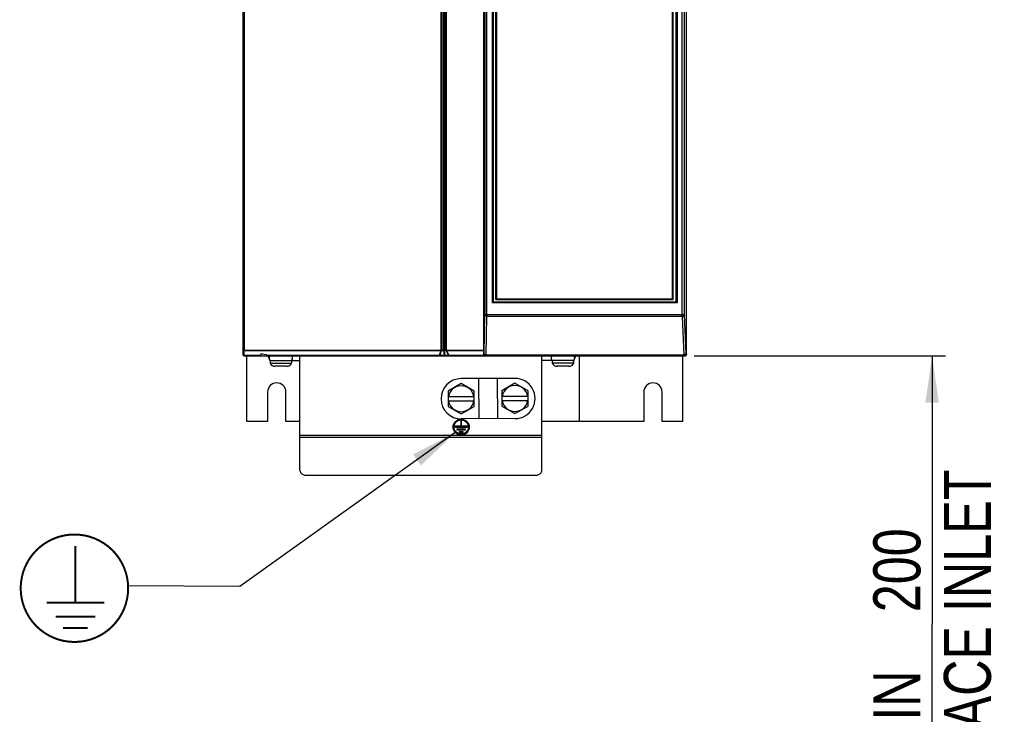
# Model space of a CAD drawing. Extents: x 0 to 420, y 0 to 297.
# Tile 4 of 37: x 44 to 117, y 114 to 166. Entities that reach past the tile are written whole.
import ezdxf

# ---------------------------------------------------------------- set-up
doc = ezdxf.new("R2010")
doc.units = 0
doc.header["$LTSCALE"] = 23.1
doc.layers.get('0').update_dxf_attribs({"linetype": 'CONTINUOUS'})
doc.styles.get("Standard").update_dxf_attribs({"font": 'txt', "width": 0.8})
doc.dimstyles.get("Standard").update_dxf_attribs({"dimtxt": 2.5, "dimasz": 2.5, "dimexe": 1.25, "dimexo": 0.625, "dimtad": 1, "dimcen": 2.5, "dimazin": 3, "dimtfac": 1, "dimtmove": 0, "dimatfit": 3})

# ---------------------------------------------------------------- blocks, each defined once
blk = doc.blocks.new('_FILLED')
at = {"color": 0, "linetype": 'BYBLOCK'}
blk.add_solid([(0, 0), (-1, 0.143), (-1, -0.143)], dxfattribs=at)
blk = doc.blocks.new('*D0')
at = {"color": 2, "linetype": 'CONTINUOUS'}
for p, q in [((94.352, 140.507), (113.077, 140.507)), ((112.077, 140.507), (112.077, 120.515)), ((112.077, 100.523), (112.077, 120.515)), ((105.368, 100.523), (113.077, 100.523))]:
    blk.add_line(p, q, dxfattribs=at)
at = {"color": 2, "linetype": 'CONTINUOUS', "xscale": 3.5, "yscale": 3.5, "zscale": 3.5}
for p, rotation in [((112.077, 140.507), 90), ((112.077, 100.523), 270)]:
    blk.add_blockref('_FILLED', p, dxfattribs=dict(at, rotation=rotation))
at = {"color": 5, "linetype": 'CONTINUOUS', "width": 0.8}
for s, p in [('AIR SPACE INLET', (116.452, 100.414)), ('200', (111.202, 121.414)), ('MIN ', (111.202, 110.214))]:
    blk.add_text(s, height=3.5, rotation=90, dxfattribs=at).set_placement(p)
blk = doc.blocks.new('EARTH_BL1', base_point=(60.408, 126.994))
at = {"color": 2, "linetype": 'CONTINUOUS'}
for p, q in [((76.585, 134.786), (60.539, 123.343)), ((60.539, 123.343), (52.228, 123.381))]:
    blk.add_line(p, q, dxfattribs=at)
at = {"color": 7, "linetype": 'CONTINUOUS', "const_width": 0.148}
blk.add_lwpolyline([(44.232, 123.202, 1), (52.232, 123.202, 1)], format="xyb", close=True, dxfattribs=at)
for points in [[(48.311, 122.128), (48.311, 126.346)], [(46.16, 122.128), (50.462, 122.128)], [(46.832, 121.097), (49.789, 121.097)], [(47.393, 120.237), (49.229, 120.237)]]:
    blk.add_lwpolyline(points, dxfattribs=at)
at = {"color": 2, "linetype": 'CONTINUOUS'}
blk.add_solid([(74.026, 132.347), (76.585, 134.786), (73.445, 133.161)], dxfattribs=at)

msp = doc.modelspace()

# ---------------------------------------------------------------- linework, layer by layer
at = {"color": 7, "linetype": 'CONTINUOUS'}
for p, q in [((93.794, 140.607), (93.794, 215.407)), ((60.794, 140.567), (60.794, 210.457)), ((78.718, 140.507), (78.718, 210.507)), ((79.394, 210.467), (79.394, 144.507)), ((92.994, 210.467), (92.994, 144.507)), ((79.594, 144.707), (79.594, 184.207)), ((92.794, 144.707), (92.794, 184.207)), ((93.015, 144.507), (79.394, 144.507)), ((79.594, 144.707), (92.794, 144.707)), ((60.854, 140.507), (93.694, 140.507)), ((61.069, 135.607), (61.069, 140.507)), ((62.124, 140.507), (62.124, 140.676)), ((62.524, 140.507), (62.524, 140.592)), ((62.794, 140.147), (65.022, 140.147)), ((62.794, 140.147), (62.794, 139.947)), ((64.394, 140.147), (64.394, 139.947)), ((65.022, 131.961), (65.022, 140.507)), ((78.812, 140.557), (93.705, 140.557)), ((83.022, 131.961), (83.022, 140.507)), ((85.394, 140.147), (83.022, 140.147)), ((83.794, 140.147), (83.794, 139.947)), ((85.394, 140.147), (85.394, 139.947)), ((85.794, 140.507), (85.794, 135.607)), ((93.52, 135.607), (93.52, 140.507)), ((62.794, 139.947), (64.394, 139.947)), ((64.034, 139.727), (63.154, 139.727)), ((85.394, 139.947), (83.794, 139.947)), ((85.034, 139.727), (84.154, 139.727)), ((81.014, 138.828), (77.014, 138.807)), ((78.321, 138.814), (78.337, 135.814)), ((79.707, 138.821), (79.722, 135.821)), ((62.614, 137.807), (62.614, 135.607)), ((63.974, 135.607), (63.974, 137.807)), ((77.022, 138.437), (76.044, 137.872)), ((76.044, 137.872), (76.044, 136.743)), ((78, 137.872), (77.022, 138.437)), ((78, 136.743), (78, 137.872)), ((81.022, 138.457), (80.044, 137.893)), ((80.044, 137.893), (80.044, 136.763)), ((82, 137.893), (81.022, 138.457)), ((82, 136.763), (82, 137.893)), ((90.614, 137.807), (90.614, 135.607)), ((91.974, 135.607), (91.974, 137.807)), ((76.044, 137.487), (78, 137.487)), ((78, 137.127), (76.044, 137.127)), ((80.044, 137.508), (82, 137.508)), ((82, 137.148), (80.044, 137.148)), ((76.044, 136.743), (77.022, 136.178)), ((77.022, 136.178), (78, 136.743)), ((80.044, 136.763), (81.022, 136.199)), ((81.022, 136.199), (82, 136.763)), ((62.614, 135.607), (61.069, 135.607)), ((65.022, 135.607), (63.974, 135.607)), ((77.052, 135.677), (76.992, 135.677)), ((76.992, 135.677), (76.992, 135.257)), ((81.029, 135.828), (77.029, 135.807)), ((77.052, 135.257), (77.052, 135.677)), ((90.614, 135.607), (83.022, 135.607)), ((93.52, 135.607), (91.974, 135.607)), ((76.992, 135.257), (76.542, 135.257)), ((76.542, 135.257), (76.542, 135.197)), ((76.542, 135.197), (77.502, 135.197)), ((77.334, 135.047), (76.71, 135.047)), ((76.71, 135.047), (76.71, 134.987)), ((76.71, 134.987), (77.334, 134.987)), ((77.502, 135.257), (77.052, 135.257)), ((77.334, 134.987), (77.334, 135.047)), ((77.502, 135.197), (77.502, 135.257)), ((77.166, 134.837), (76.878, 134.837)), ((76.878, 134.837), (76.878, 134.777)), ((76.878, 134.777), (77.166, 134.777)), ((77.166, 134.777), (77.166, 134.837)), ((65.522, 131.607), (82.522, 131.607))]:
    msp.add_line(p, q, dxfattribs=at)
at = {"color": 9, "linetype": 'CONTINUOUS'}
for p, q in [((60.872, 210.407), (60.872, 140.932)), ((75.505, 210.407), (75.505, 140.932)), ((75.548, 210.407), (75.548, 140.932)), ((75.708, 140.932), (75.708, 210.447)), ((75.792, 140.932), (75.792, 210.447)), ((75.893, 140.932), (75.893, 210.407)), ((75.934, 140.932), (75.934, 210.407)), ((78.782, 210.467), (78.782, 143.575)), ((78.913, 210.467), (78.913, 143.575)), ((79.338, 210.467), (79.338, 144.457)), ((93.107, 210.467), (93.107, 144.457)), ((93.437, 210.467), (93.437, 143.575)), ((93.611, 210.467), (93.611, 143.539)), ((79.638, 184.157), (79.638, 144.757)), ((92.75, 144.757), (92.75, 184.157)), ((93.107, 144.457), (79.338, 144.457)), ((79.638, 144.757), (92.75, 144.757)), ((78.742, 140.657), (78.782, 143.575)), ((78.782, 143.575), (93.437, 143.575)), ((78.879, 140.582), (78.919, 143.462)), ((78.919, 143.462), (93.43, 143.462)), ((93.474, 143.426), (93.594, 140.582)), ((93.611, 143.539), (93.732, 140.657)), ((60.875, 140.932), (78.718, 140.932)), ((60.879, 140.89), (75.506, 140.89)), ((60.879, 140.525), (60.879, 140.89)), ((75.506, 140.89), (75.392, 140.525)), ((75.537, 140.89), (75.423, 140.525)), ((75.537, 140.89), (75.724, 140.89)), ((75.778, 140.525), (75.724, 140.89)), ((75.784, 140.89), (75.907, 140.89)), ((75.838, 140.525), (75.784, 140.89)), ((76.093, 140.525), (75.907, 140.89)), ((75.936, 140.89), (78.718, 140.89)), ((76.122, 140.525), (75.936, 140.89)), ((62.124, 140.525), (60.879, 140.525)), ((75.392, 140.525), (62.524, 140.525)), ((75.778, 140.525), (75.423, 140.525)), ((76.093, 140.525), (75.838, 140.525)), ((78.718, 140.525), (76.122, 140.525)), ((78.718, 140.657), (78.742, 140.657)), ((78.825, 140.559), (78.842, 140.557)), ((78.879, 140.582), (93.594, 140.582)), ((93.544, 140.507), (93.544, 140.557)), ((93.732, 140.657), (93.794, 140.657)), ((93.788, 140.607), (93.794, 140.607)), ((65.022, 134.59), (83.022, 134.59)), ((65.022, 134.449), (83.022, 134.449))]:
    msp.add_line(p, q, dxfattribs=at)
at = {"color": 7, "linetype": 'CONTINUOUS'}
for points in [[(79.394, 144.507), (79.392, 144.506), (79.389, 144.504), (79.385, 144.501), (79.38, 144.497), (79.374, 144.492), (79.368, 144.487), (79.362, 144.481), (79.356, 144.475), (79.35, 144.469), (79.344, 144.463), (79.338, 144.457)], [(79.594, 144.708), (79.595, 144.71), (79.597, 144.713), (79.601, 144.717), (79.605, 144.722), (79.61, 144.727), (79.615, 144.733), (79.62, 144.739), (79.626, 144.745), (79.632, 144.751), (79.638, 144.757)], [(92.794, 144.708), (92.794, 144.71), (92.791, 144.713), (92.788, 144.717), (92.784, 144.722), (92.779, 144.727), (92.774, 144.733), (92.768, 144.739), (92.762, 144.745), (92.756, 144.751), (92.75, 144.757)], [(93.107, 144.457), (93.088, 144.47), (93.071, 144.482), (93.056, 144.491), (93.042, 144.498), (93.031, 144.503), (93.022, 144.506), (93.015, 144.507)], [(62.124, 140.676), (62.324, 140.634), (62.524, 140.592)], [(78.812, 140.557), (78.796, 140.558), (78.781, 140.562), (78.767, 140.568), (78.753, 140.576), (78.741, 140.587), (78.731, 140.598), (78.723, 140.612), (78.718, 140.623)], [(93.784, 140.596), (93.774, 140.585), (93.762, 140.575), (93.749, 140.568), (93.735, 140.562), (93.72, 140.558), (93.705, 140.557)], [(93.794, 140.657), (93.794, 140.655), (93.794, 140.652), (93.794, 140.65), (93.794, 140.648), (93.794, 140.646), (93.794, 140.644), (93.794, 140.642), (93.794, 140.64), (93.793, 140.638), (93.793, 140.636), (93.793, 140.634), (93.793, 140.632), (93.792, 140.63), (93.792, 140.628), (93.792, 140.626), (93.792, 140.624), (93.791, 140.622), (93.791, 140.62), (93.79, 140.617), (93.79, 140.615), (93.789, 140.613), (93.789, 140.611), (93.788, 140.609), (93.787, 140.606), (93.787, 140.604), (93.786, 140.601), (93.785, 140.599), (93.784, 140.596)], [(65.022, 131.961), (65.025, 131.921), (65.034, 131.882), (65.05, 131.844), (65.071, 131.807), (65.098, 131.773), (65.131, 131.74), (65.168, 131.711), (65.21, 131.684), (65.256, 131.661), (65.305, 131.642), (65.357, 131.627), (65.41, 131.616), (65.466, 131.609), (65.522, 131.607)], [(82.522, 131.607), (82.578, 131.609), (82.633, 131.616), (82.687, 131.627), (82.739, 131.642), (82.788, 131.661), (82.833, 131.684), (82.875, 131.711), (82.913, 131.74), (82.945, 131.773), (82.972, 131.807), (82.994, 131.844), (83.009, 131.882), (83.019, 131.921), (83.022, 131.961)]]:
    msp.add_lwpolyline(points, dxfattribs=at)
at = {"color": 9, "linetype": 'CONTINUOUS'}
for points in [[(78.919, 143.462), (78.895, 143.466), (78.872, 143.472), (78.85, 143.481), (78.831, 143.492), (78.814, 143.506), (78.801, 143.522), (78.791, 143.539), (78.785, 143.557), (78.782, 143.575)], [(78.913, 143.575), (78.913, 143.554), (78.914, 143.533), (78.915, 143.513), (78.916, 143.495), (78.917, 143.478), (78.919, 143.462)], [(93.437, 143.575), (93.437, 143.55), (93.436, 143.525), (93.434, 143.502), (93.433, 143.481), (93.43, 143.462)], [(93.43, 143.462), (93.437, 143.462), (93.443, 143.461), (93.448, 143.459), (93.454, 143.457), (93.458, 143.454), (93.463, 143.45), (93.467, 143.446), (93.47, 143.442), (93.472, 143.437), (93.473, 143.431), (93.474, 143.426)], [(93.437, 143.575), (93.462, 143.575), (93.486, 143.574), (93.509, 143.572), (93.53, 143.57), (93.549, 143.567), (93.567, 143.563), (93.581, 143.559), (93.593, 143.554), (93.602, 143.549), (93.608, 143.544), (93.611, 143.539)], [(93.611, 143.539), (93.608, 143.52), (93.602, 143.502), (93.592, 143.486), (93.578, 143.47), (93.562, 143.456), (93.542, 143.445), (93.521, 143.436), (93.498, 143.429), (93.474, 143.426)], [(60.794, 140.949), (60.795, 140.946), (60.799, 140.944), (60.804, 140.941), (60.812, 140.939), (60.821, 140.937), (60.832, 140.935), (60.845, 140.934), (60.858, 140.933), (60.875, 140.932)], [(60.794, 140.949), (60.795, 140.94), (60.799, 140.931), (60.804, 140.923), (60.812, 140.915), (60.821, 140.908), (60.832, 140.902), (60.845, 140.897), (60.858, 140.893), (60.872, 140.89)], [(60.872, 140.932), (60.871, 140.921), (60.871, 140.91), (60.871, 140.899), (60.872, 140.89)], [(60.872, 140.89), (60.875, 140.89), (60.879, 140.89)], [(60.875, 140.932), (60.875, 140.92), (60.876, 140.909), (60.877, 140.899), (60.879, 140.89)], [(75.505, 140.932), (75.505, 140.92), (75.505, 140.909), (75.506, 140.899), (75.506, 140.89)], [(75.537, 140.89), (75.527, 140.888), (75.517, 140.888), (75.506, 140.89)], [(75.548, 140.932), (75.547, 140.92), (75.545, 140.909), (75.542, 140.899), (75.537, 140.89)], [(75.724, 140.89), (75.719, 140.895), (75.716, 140.901), (75.713, 140.908), (75.71, 140.914), (75.709, 140.92), (75.708, 140.926), (75.708, 140.932)], [(75.784, 140.89), (75.773, 140.894), (75.76, 140.896), (75.748, 140.896), (75.736, 140.894), (75.724, 140.89)], [(75.784, 140.89), (75.786, 140.895), (75.788, 140.901), (75.79, 140.908), (75.791, 140.914), (75.792, 140.92), (75.792, 140.926), (75.792, 140.932)], [(75.907, 140.89), (75.901, 140.899), (75.897, 140.909), (75.894, 140.92), (75.893, 140.932)], [(75.907, 140.89), (75.916, 140.888), (75.926, 140.888), (75.936, 140.89)], [(75.936, 140.89), (75.935, 140.899), (75.935, 140.909), (75.934, 140.92), (75.934, 140.932)], [(60.879, 140.525), (60.864, 140.526), (60.85, 140.529), (60.837, 140.532), (60.825, 140.536), (60.815, 140.541), (60.806, 140.547), (60.8, 140.554), (60.796, 140.56), (60.794, 140.567)], [(60.888, 140.507), (60.885, 140.508), (60.883, 140.512), (60.881, 140.517), (60.879, 140.525)], [(64.319, 140.147), (64.328, 140.148), (64.347, 140.152), (64.365, 140.16), (64.379, 140.169)], [(64.379, 140.486), (64.365, 140.495), (64.347, 140.503), (64.328, 140.507)], [(75.423, 140.525), (75.413, 140.523), (75.403, 140.523), (75.392, 140.525)], [(75.392, 140.525), (75.393, 140.517), (75.394, 140.512), (75.395, 140.508), (75.396, 140.507)], [(75.423, 140.525), (75.417, 140.517), (75.411, 140.512), (75.404, 140.508), (75.396, 140.507)], [(75.838, 140.525), (75.826, 140.529), (75.814, 140.531), (75.802, 140.531), (75.79, 140.529), (75.778, 140.525)], [(75.817, 140.507), (75.805, 140.509), (75.795, 140.512), (75.786, 140.518), (75.778, 140.525)], [(75.817, 140.507), (75.823, 140.509), (75.829, 140.512), (75.834, 140.518), (75.838, 140.525)], [(76.126, 140.507), (76.117, 140.508), (76.108, 140.512), (76.1, 140.517), (76.093, 140.525)], [(76.093, 140.525), (76.102, 140.523), (76.112, 140.523), (76.122, 140.525)], [(76.126, 140.507), (76.125, 140.508), (76.124, 140.512), (76.123, 140.517), (76.122, 140.525)], [(78.742, 140.657), (78.744, 140.646), (78.75, 140.635), (78.758, 140.624), (78.77, 140.614), (78.784, 140.606), (78.8, 140.598), (78.818, 140.592), (78.838, 140.587), (78.858, 140.584), (78.879, 140.582)], [(78.742, 140.657), (78.744, 140.64), (78.748, 140.623), (78.756, 140.607), (78.766, 140.593), (78.778, 140.581), (78.792, 140.571), (78.808, 140.563), (78.825, 140.559)], [(78.879, 140.582), (78.881, 140.571), (78.883, 140.564), (78.886, 140.559), (78.888, 140.557)], [(83.81, 140.486), (83.823, 140.495), (83.841, 140.503), (83.86, 140.507), (83.87, 140.507)], [(83.87, 140.147), (83.86, 140.148), (83.841, 140.152), (83.823, 140.16), (83.81, 140.169)], [(93.594, 140.582), (93.592, 140.571), (93.59, 140.564), (93.588, 140.559), (93.585, 140.557)], [(93.594, 140.582), (93.615, 140.584), (93.635, 140.587), (93.654, 140.592), (93.672, 140.598), (93.689, 140.606), (93.703, 140.615), (93.715, 140.624), (93.724, 140.635), (93.729, 140.646), (93.732, 140.657)], [(93.732, 140.657), (93.73, 140.64), (93.726, 140.623), (93.719, 140.607), (93.709, 140.593), (93.696, 140.581), (93.682, 140.571), (93.666, 140.563), (93.649, 140.559), (93.632, 140.557)], [(93.694, 140.507), (93.703, 140.509), (93.711, 140.513), (93.718, 140.519), (93.725, 140.528), (93.731, 140.539), (93.736, 140.551), (93.739, 140.564)]]:
    msp.add_lwpolyline(points, dxfattribs=at)
at = {"color": 7, "linetype": 'CONTINUOUS'}
for radius in [0.6, 0.54]:
    msp.add_circle((77.022, 135.197), radius, dxfattribs=at)
for centre, radius, start, end in [((60.854, 140.567), 0.06, 180, 270), ((62.814, 140.507), 0.18, 180, 237.20117), ((62.894, 140.327), 0.18, 90.98732, 270), ((62.894, 140.327), 0.18, 170.69284, 270), ((64.294, 140.327), 0.18, 270, 81.51159), ((83.894, 140.327), 0.18, 90, 270), ((85.294, 140.327), 0.18, 270, 89.01268), ((85.295, 140.327), 0.18, 270, 9.30716), ((85.374, 140.507), 0.18, 302.79883, 360), ((93.394, 140.607), 0.1, 270, 330), ((93.694, 140.607), 0.1, 269.97506, 359.9694), ((63.154, 140.132), 0.405, 207.14087, 270), ((64.034, 140.132), 0.405, 270, 332.85913), ((84.154, 140.132), 0.405, 207.14087, 270), ((85.034, 140.132), 0.405, 270, 332.85913), ((77.022, 137.307), 1.5, 90.29666, 270.29666), ((81.022, 137.328), 1.5, 270.29666, 90.29666), ((63.294, 137.807), 0.68, 0, 180), ((77.022, 137.307), 0.964, 10.75648, 169.24352), ((81.022, 137.328), 0.964, 10.75648, 169.24352), ((91.294, 137.807), 0.68, 0, 180), ((77.022, 137.307), 0.964, 190.75648, 349.24352), ((81.022, 137.328), 0.964, 190.75648, 349.24352)]:
    msp.add_arc(centre, radius, start, end, dxfattribs=at)

# ---------------------------------------------------------------- block references
at = {"color": 2, "linetype": 'CONTINUOUS'}
msp.add_blockref('EARTH_BL1', (60.408, 126.994), dxfattribs=at)

# ---------------------------------------------------------------- dimensions: what is measured, and where the dimension line sits
dim = msp.add_linear_dim(base=(112.077, 140.507), p1=(105.368, 100.523), p2=(94.352, 140.507), angle=90, dimstyle='Standard', dxfattribs=at)
dim.commit()
dim.dimension.update_dxf_attribs({"geometry": '*D0', "text_midpoint": (112.077, 121.414), "dimtype": 128})

doc.saveas('drawing.dxf')
